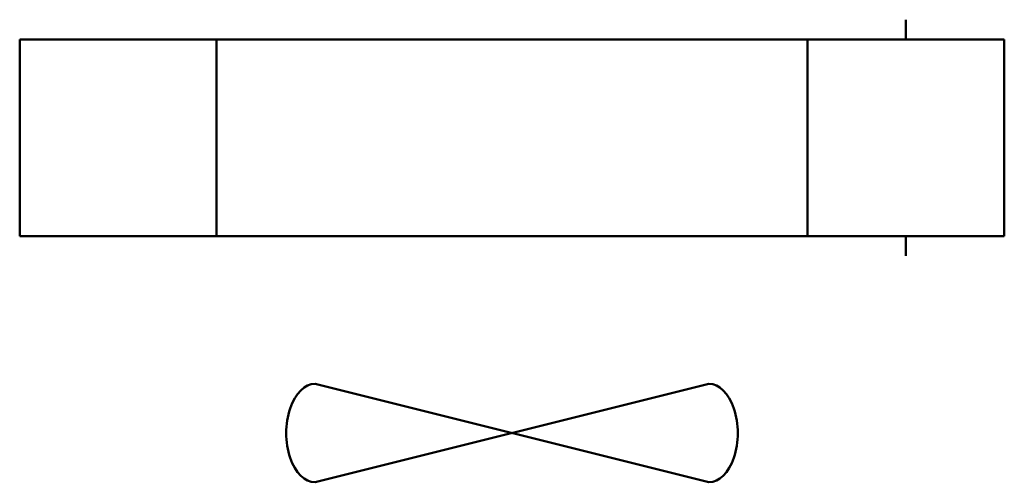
# Model space of a CAD drawing. Extents: x 346.1 to 396.1, y 213.8 to 237.3.
import ezdxf

# ---------------------------------------------------------------- set-up
doc = ezdxf.new("R2010")
doc.units = 0
doc.header["$MEASUREMENT"] = 0
doc.layers.add('Omtrekslijn', color=7, linetype='CONTINUOUS', lineweight=50)

msp = doc.modelspace()

# ---------------------------------------------------------------- linework, layer by layer
at = {"layer": 'Omtrekslijn', "color": 0}
for p, q in [((391.093, 236.304), (391.093, 237.304)), ((346.093, 236.304), (346.093, 226.304)), ((396.093, 236.304), (346.093, 236.304)), ((346.093, 236.304), (356.093, 236.304)), ((356.093, 236.304), (356.093, 226.304)), ((386.093, 226.304), (386.093, 236.304)), ((386.093, 236.304), (396.093, 236.304)), ((396.093, 236.304), (391.093, 236.304)), ((396.093, 226.304), (396.093, 236.304)), ((346.093, 226.304), (396.093, 226.304)), ((396.093, 226.304), (386.093, 226.304)), ((391.093, 226.304), (391.093, 225.304)), ((361.093, 218.804), (381.093, 213.804)), ((381.093, 218.804), (361.093, 213.804))]:
    msp.add_line(p, q, dxfattribs=at)
msp.add_ellipse((361.093, 216.304), major_axis=(0, 2.5), ratio=0.585267, start_param=0, end_param=3.141593, dxfattribs=at)
at = {"layer": 'Omtrekslijn', "color": 0, "extrusion": (0, 0, -1)}
msp.add_ellipse((381.093, 216.304), major_axis=(0, 2.5), ratio=0.585267, start_param=0, end_param=3.141593, dxfattribs=at)

doc.saveas('drawing.dxf')
